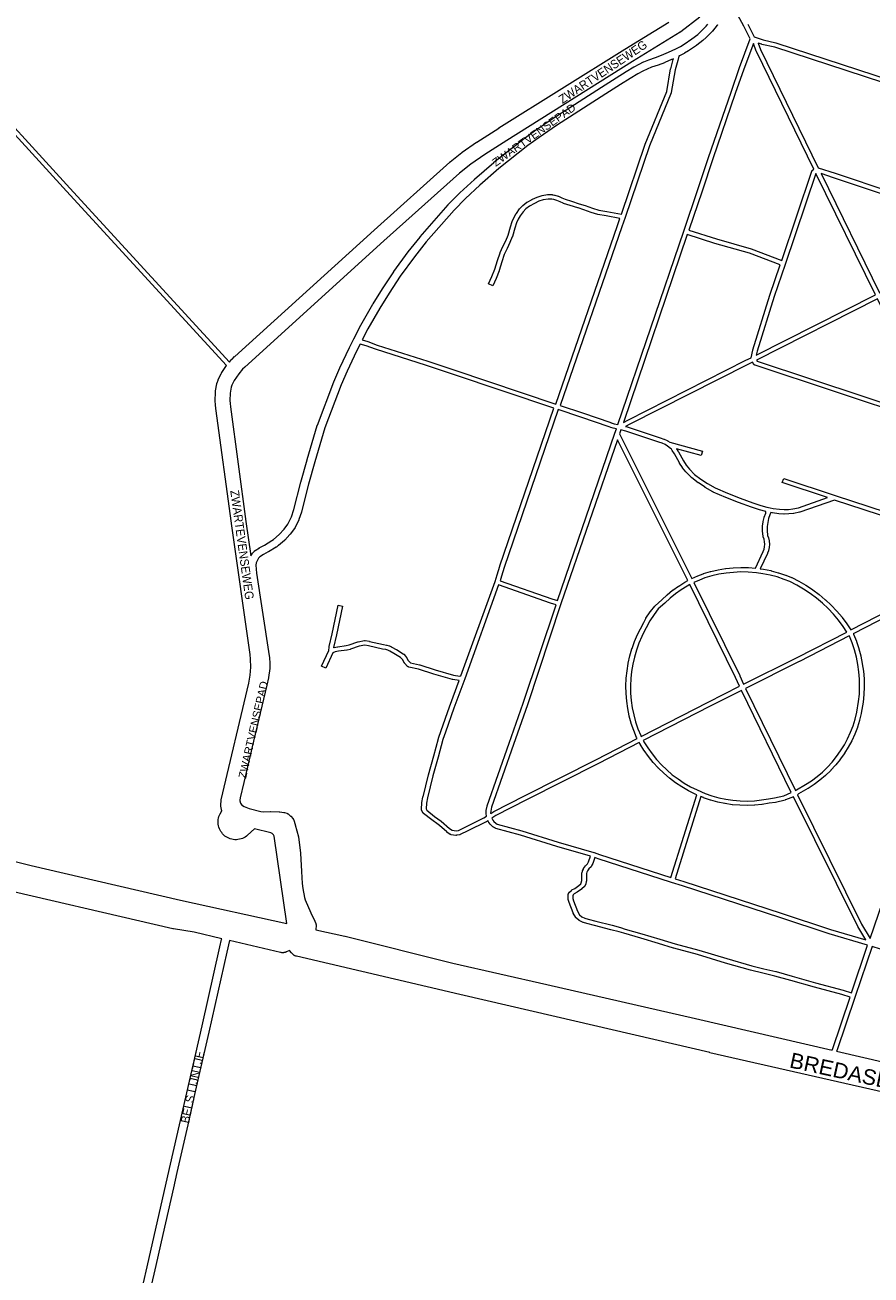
# Model space of a CAD drawing. Header units: metres. Extents: x 123819 to 142731, y 393440 to 405763.
# Tile 98 of 256: x 129557 to 130306, y 396626 to 397733. Entities that reach past the tile are written whole.
import ezdxf
from ezdxf.enums import TextEntityAlignment as Align

# ---------------------------------------------------------------- set-up
doc = ezdxf.new("R2010")
doc.units = ezdxf.units.M
doc.header["$MEASUREMENT"] = 0
for name, color, linetype, lineweight in [('gs-anno-wegen algemeen tekst', 7, 'Continuous', 0), ('gs-knt-fietspaden', 7, 'Continuous', 0), ('gs-knt-hoofdweg', 7, 'Continuous', 0), ('gs-knt-paden', 7, 'Continuous', 0), ('gs-knt-wegen algemeen', 7, 'Continuous', 0), ('gs-vlk-plantopografie wegen algemeen', 7, 'Continuous', 0)]:
    doc.layers.add(name, color=color, linetype=linetype, lineweight=lineweight)
doc.styles.add('Style-Arial', font='arial.ttf')

msp = doc.modelspace()

# ---------------------------------------------------------------- linework, layer by layer
at = {"layer": 'gs-knt-fietspaden', "color": 7, "linetype": 'Continuous', "flags": 128}
for points in [[(129756.8, 397262.8), (129757.9, 397264.5), (129757.9, 397264.6), (129758, 397264.7), (129758.1, 397264.9), (129758.2, 397265), (129758.3, 397265.1), (129760, 397266.9), (129760.2, 397267), (129760.3, 397267.2), (129760.4, 397267.3), (129760.5, 397267.4), (129760.7, 397267.5), (129764.4, 397269.9), (129764.5, 397270), (129764.6, 397270.1), (129764.7, 397270.1), (129768.9, 397272.2), (129775.3, 397276.2), (129776.8, 397277.3), (129781.8, 397281.6), (129786.2, 397286.2), (129789.7, 397290.8), (129792.8, 397297.2), (129795, 397303.6), (129801.2, 397327.9), (129801.2, 397328), (129806.6, 397347.8), (129806.6, 397347.9), (129815.7, 397378.2), (129815.7, 397378.3), (129815.8, 397378.5), (129830.3, 397416.6), (129830.3, 397416.7), (129835.6, 397429.1), (129835.7, 397429.2), (129844.1, 397447.1), (129844.2, 397447.2), (129848, 397454.7), (129854.2, 397466.8), (129854.3, 397466.9), (129865, 397485.5), (129865.1, 397485.7), (129873.5, 397499.1), (129873.5, 397499.1), (129883.4, 397514.2), (129883.5, 397514.4), (129896.1, 397531.7), (129896.1, 397531.8), (129896.2, 397531.8), (129906.7, 397544.9), (129906.8, 397545), (129931.5, 397573.5), (129931.6, 397573.6), (129931.7, 397573.7), (129941.8, 397584), (129941.9, 397584), (129942, 397584.1), (129954.8, 397595.9), (129954.9, 397596), (129971.9, 397610.9), (129972, 397611), (129997.7, 397631.3), (129997.9, 397631.4), (130008, 397638.8), (130008.1, 397638.9), (130023.6, 397649.5), (130023.7, 397649.6), (130067.4, 397677.6), (130067.4, 397677.6), (130080.3, 397685.9), (130080.4, 397685.9), (130089.2, 397691.3), (130089.2, 397691.3), (130096.1, 397695.4), (130096.2, 397695.4), (130100.7, 397697.9), (130100.8, 397698), (130100.8, 397698), (130104.7, 397699.9), (130104.8, 397700), (130104.9, 397700), (130109.2, 397701.7), (130109.3, 397701.7), (130109.4, 397701.8), (130115.3, 397703.7), (130120.6, 397705.8), (130126.7, 397708.4), (130133.2, 397711.5), (130137.3, 397713.6), (130140.6, 397715.6), (130147.5, 397720.2), (130152.6, 397724.2), (130155.4, 397726.7), (130160.2, 397731.6), (130161.5, 397733.2)], [(130170.1, 397732.6), (130170, 397732.5), (130169.9, 397732.4), (130169.8, 397732.3), (130165.6, 397727.1), (130165.5, 397727), (130165.4, 397726.9), (130165.3, 397726.8), (130160.3, 397721.7), (130160.3, 397721.7), (130160.2, 397721.6), (130157.2, 397718.9), (130157.1, 397718.8), (130157, 397718.8), (130151.7, 397714.6), (130151.6, 397714.5), (130151.5, 397714.4), (130144.4, 397709.7), (130144.3, 397709.7), (130144.3, 397709.6), (130140.8, 397707.5), (130140.7, 397707.5), (130140.6, 397707.4), (130136.4, 397705.2), (130136.3, 397705.2), (130136, 397705)], [(130131.2, 397702.7), (130129.7, 397702), (130129.5, 397701.9), (130123.4, 397699.3), (130123.2, 397699.2), (130117.7, 397697.1), (130117.7, 397697.1), (130117.6, 397697.1), (130111.7, 397695.1), (130107.7, 397693.5), (130104, 397691.8), (130099.6, 397689.3), (130092.8, 397685.3), (130084.1, 397679.9), (130071.2, 397671.7), (130027.6, 397643.7), (130012.1, 397633.1), (130002.1, 397625.8), (129976.5, 397605.5), (129959.5, 397590.7), (129946.8, 397579), (129936.8, 397568.8), (129912.2, 397540.5), (129901.7, 397527.5), (129889.2, 397510.3), (129879.4, 397495.3), (129871.1, 397482), (129860.5, 397463.5), (129855.5, 397453.9)], [(129853.6, 397450.2), (129850.4, 397444), (129842.1, 397426.2), (129836.8, 397414), (129822.4, 397376.1), (129813.4, 397345.9), (129808, 397326.2), (129801.8, 397301.7), (129801.7, 397301.6), (129801.7, 397301.4), (129799.4, 397294.8), (129799.4, 397294.6), (129799.3, 397294.5), (129799.2, 397294.4), (129795.9, 397287.4), (129795.8, 397287.3), (129795.7, 397287.2), (129795.7, 397287), (129795.6, 397286.9), (129795.5, 397286.8), (129791.7, 397281.8), (129791.6, 397281.7), (129791.5, 397281.6), (129791.4, 397281.5), (129786.8, 397276.6), (129786.7, 397276.5), (129786.6, 397276.4), (129786.5, 397276.3), (129781.2, 397271.9), (129781.2, 397271.8), (129781.1, 397271.8), (129779.4, 397270.5), (129779.2, 397270.4), (129779.1, 397270.3), (129772.5, 397266.2), (129772.3, 397266.1), (129772.2, 397266.1), (129768.1, 397264), (129764.9, 397261.8), (129763.7, 397260.5), (129762.3, 397258.3), (129761.5, 397256.4), (129761.1, 397254.3), (129761.8, 397247.4), (129772.6, 397178), (129772.6, 397177.9), (129773.3, 397172.3), (129773.3, 397172.2), (129773.4, 397172.1), (129773.6, 397168.1), (129773.6, 397168), (129773.6, 397167.9), (129773.6, 397163.4), (129773.6, 397163.2), (129773.6, 397163.1), (129773.6, 397162.9), (129772.5, 397154.9), (129772.4, 397154.8), (129772.4, 397154.7), (129771.1, 397148.3), (129771.1, 397148.2), (129759.3, 397098.8), (129750.7, 397062.2), (129750.7, 397062.2), (129747.4, 397048.6), (129747, 397046.5), (129747, 397045.8), (129747.6, 397043.9), (129748.8, 397042.1), (129749.3, 397041.6), (129751, 397040.8), (129755.4, 397039), (129765.8, 397036.3), (129765.8, 397036.3), (129765.8, 397036.3)], [(129765.8, 397036.3), (129768.2, 397036), (129773.8, 397036.3), (129774, 397036.4), (129774.1, 397036.4), (129782, 397036.1), (129782.2, 397036.1), (129782.3, 397036.1), (129782.5, 397036.1), (129786, 397035.6), (129786.2, 397035.6), (129786.3, 397035.5), (129786.4, 397035.5), (129786.6, 397035.5), (129788.8, 397034.8), (129788.9, 397034.7), (129789.1, 397034.7), (129789.2, 397034.6), (129789.4, 397034.5), (129789.5, 397034.4), (129789.7, 397034.3), (129789.8, 397034.3), (129789.9, 397034.2), (129791.7, 397032.7), (129791.8, 397032.6), (129791.9, 397032.5), (129792, 397032.4), (129792.1, 397032.3), (129792.2, 397032.2), (129794.2, 397029.8), (129794.4, 397029.7), (129794.4, 397029.5), (129794.5, 397029.4), (129794.6, 397029.2), (129794.7, 397029.1), (129794.8, 397028.9), (129794.8, 397028.8), (129794.9, 397028.6), (129796.1, 397024.8), (129796.2, 397024.7), (129796.2, 397024.6), (129798.9, 397014), (129798.9, 397013.9), (129798.9, 397013.7), (129798.9, 397013.6), (129800.8, 396999.9), (129800.9, 396999.7), (129800.9, 396999.6), (129801.7, 396983.3), (129802.4, 396972.8), (129802.9, 396968.3), (129804.2, 396960.4), (129804.9, 396958.3), (129810, 396946.8), (129813.4, 396939.4), (129813.5, 396939.3), (129814.3, 396937.3), (129814.4, 396937.1), (129814.4, 396937), (129814.5, 396936.8), (129814.5, 396936.7), (129814.5, 396936.5), (129814.6, 396936.4), (129814.6, 396936.2), (129814.6, 396936), (129814.6, 396935.9), (129814.6, 396935.7), (129814.4, 396931.7)], [(129641, 396528.3), (129685.6, 396724.4), (129685.6, 396724.4), (129713.6, 396846.7), (129729.3, 396916.7), (129729.3, 396916.7), (129730.8, 396923.2), (129730.8, 396923.2), (129731, 396923.8)], [(129737.9, 396922.2), (129735.6, 396912), (129724.9, 396864.6), (129719.6, 396841.1), (129719.6, 396841.1), (129712.5, 396810.3), (129707.6, 396788.7), (129700.9, 396759), (129700.9, 396759), (129691.3, 396717), (129688.2, 396703.4), (129681.1, 396672.2), (129678.9, 396662.1), (129678.9, 396662.1), (129672.6, 396634.5), (129668, 396614.2)]]:
    msp.add_lwpolyline(points, dxfattribs=at)
at = {"layer": 'gs-knt-hoofdweg', "color": 7, "linetype": 'Continuous', "flags": 128}
for points in [[(129412.1, 397023.8), (129503.1, 397003.3), (129503.2, 397003.3), (129562.3, 396988.7), (129620.6, 396975.1), (129694.6, 396958), (129788.8, 396937.3)], [(129731, 396923.8), (129706.6, 396929.6), (129688.3, 396932.5), (129688, 396932.5), (129687.8, 396932.6), (129517, 396972)], [(129814.4, 396931.7), (129840, 396926.1), (129840.3, 396926), (129935.8, 396902.2), (130018.9, 396883.4), (130019, 396883.3), (130150.6, 396853.2), (130150.7, 396853.2), (130271.7, 396825.2)], [(130337.6, 396783.4), (130163.4, 396822.9), (130163.3, 396823), (130027.1, 396854.8), (129942, 396874.3), (129942, 396874.3), (129797.3, 396908.3), (129796.9, 396908.4), (129796.6, 396908.5), (129796.2, 396908.6), (129795.8, 396908.8), (129795.5, 396909), (129795.1, 396909.1), (129794.8, 396909.3), (129794.5, 396909.6), (129794.2, 396909.8), (129793.9, 396910), (129793.6, 396910.3), (129793.3, 396910.6), (129793, 396910.9), (129792.8, 396911.2), (129791, 396913.5), (129788.5, 396912.2), (129788.2, 396912.1), (129787.8, 396911.9), (129787.5, 396911.8), (129787.1, 396911.7), (129786.8, 396911.6), (129786.4, 396911.5), (129786, 396911.5), (129785.7, 396911.4), (129785.3, 396911.4), (129784.9, 396911.4), (129784.6, 396911.4), (129784.2, 396911.4), (129783.8, 396911.5), (129783.5, 396911.5), (129783.1, 396911.6), (129737.9, 396922.2)], [(130275.6, 396824.3), (130546.7, 396761.5), (130685.6, 396729.5)]]:
    msp.add_lwpolyline(points, dxfattribs=at)
at = {"layer": 'gs-knt-paden', "color": 7, "linetype": 'Continuous', "flags": 128}
for points in [[(129735.4, 397431.1), (129596.8, 397582), (129596.8, 397582), (129407, 397790), (129400.3, 397797.3, -0.37539), (129400.3, 397797.3), (129403.3, 397800, -0.384674), (129403.3, 397800), (129409.9, 397792.7), (129410, 397792.7), (129599.7, 397584.7), (129737.9, 397434.2)], [(129855.5, 397453.9), (129860.3, 397452.4), (129860.4, 397452.4), (129860.4, 397452.4), (129868.6, 397449.3), (129913.5, 397434.9), (129936.6, 397427.4), (130026.9, 397397), (130081.6, 397555.1), (130083.7, 397561.4), (130071.5, 397563.5), (130071.4, 397563.5), (130064.2, 397564.9), (130064.1, 397564.9), (130064, 397564.9), (130058.2, 397566.6), (130058.2, 397566.6), (130058.1, 397566.6), (130051.6, 397569.1), (130046.6, 397570.6), (130046.5, 397570.6), (130039.7, 397572.7), (130039.6, 397572.7), (130033.7, 397574.7), (130033.6, 397574.7), (130033.5, 397574.8), (130030.7, 397576), (130027.7, 397577.3), (130025.1, 397578), (130023.5, 397578.3), (130020.1, 397578.5), (130015.7, 397577.7), (130011.8, 397576.5), (130007.9, 397574.7), (130003.7, 397572.3), (130000.4, 397569.8), (129998, 397567.2), (129995.3, 397563.5), (129993.6, 397560.6), (129992.1, 397557.3), (129990.6, 397552.8), (129988.5, 397545.4), (129988.5, 397545.3), (129988.5, 397545.2), (129988.4, 397545.1), (129986.2, 397540), (129986.2, 397539.9), (129983.7, 397534.7), (129981.3, 397529.5), (129979.1, 397523), (129976.9, 397515.3), (129976.9, 397515.2), (129976.8, 397515.2), (129976.8, 397515.1), (129974, 397508.2), (129974, 397508.2), (129974, 397508.1), (129971, 397501.8, -0.357409), (129971, 397501.8), (129967.4, 397503.5, -0.357407), (129967.4, 397503.5), (129970.3, 397509.8), (129973, 397516.5), (129975.2, 397524.1), (129975.3, 397524.2), (129977.5, 397530.9), (129977.5, 397531), (129977.6, 397531), (129977.6, 397531.1), (129980, 397536.4), (129980.1, 397536.5), (129982.6, 397541.6), (129984.7, 397546.6), (129986.7, 397553.9), (129986.7, 397554), (129986.8, 397554), (129988.3, 397558.6), (129988.4, 397558.7), (129988.4, 397558.8), (129990, 397562.3), (129990, 397562.4), (129990, 397562.5), (129990.1, 397562.5), (129991.9, 397565.6), (129992, 397565.7), (129992, 397565.8), (129994.8, 397569.7), (129994.8, 397569.7), (129994.9, 397569.8), (129994.9, 397569.9), (129997.6, 397572.7), (129997.7, 397572.8), (129997.7, 397572.8), (129997.8, 397572.9), (129997.8, 397572.9), (130001.4, 397575.6), (130001.5, 397575.7), (130001.5, 397575.7), (130001.6, 397575.8), (130006, 397578.2), (130006.1, 397578.3), (130006.2, 397578.3), (130010.3, 397580.2), (130010.3, 397580.2), (130010.4, 397580.2), (130010.5, 397580.3), (130014.7, 397581.6), (130014.7, 397581.6), (130014.8, 397581.6), (130014.9, 397581.6), (130019.6, 397582.5), (130019.7, 397582.5), (130019.8, 397582.5), (130019.8, 397582.5), (130019.9, 397582.5), (130020, 397582.5), (130023.9, 397582.4), (130023.9, 397582.3), (130024, 397582.3), (130024.1, 397582.3), (130024.2, 397582.3), (130025.9, 397582), (130026, 397582), (130026.1, 397581.9), (130028.9, 397581.1), (130029, 397581.1), (130029.1, 397581.1), (130029.2, 397581.1), (130032.3, 397579.7), (130032.3, 397579.7), (130035.1, 397578.5), (130040.9, 397576.5), (130047.7, 397574.4), (130052.8, 397572.9), (130052.8, 397572.9), (130052.9, 397572.9), (130059.4, 397570.4), (130065, 397568.8), (130072.2, 397567.4), (130085.1, 397565.2), (130106, 397627), (130106, 397627), (130106, 397627.1), (130125.3, 397673.8), (130128.6, 397693.7), (130128.6, 397693.8), (130128.6, 397693.8), (130128.7, 397693.9), (130131, 397702.1), (130131.2, 397702.7)], [(130271.7, 396825.2), (130271.8, 396825.6), (130271.8, 396825.7), (130271.9, 396825.8), (130287.5, 396872), (130280.3, 396874.3), (130255.9, 396880.8), (130255.9, 396880.8), (130235.2, 396886.9), (130220.9, 396890.8), (130210.3, 396893.3), (130210.2, 396893.3), (130199.5, 396896), (130199.5, 396896), (130177.2, 396902.3), (130177.2, 396902.3), (130152.5, 396909.7), (130131.4, 396915.5), (130131.3, 396915.5), (130117.8, 396919.7), (130102.1, 396924.3), (130087.1, 396928.6), (130087.1, 396928.6), (130083, 396930), (130075.7, 396931.8), (130061.3, 396935.4), (130061.3, 396935.4), (130054.4, 396937.3), (130054.3, 396937.3), (130051.3, 396938.3), (130051.2, 396938.3), (130051.1, 396938.3), (130048.2, 396939.6), (130048.1, 396939.6), (130048.1, 396939.6), (130048, 396939.7), (130047.9, 396939.7), (130047.8, 396939.8), (130047.8, 396939.8), (130047.7, 396939.9), (130045.2, 396942), (130045.1, 396942.1), (130045, 396942.1), (130045, 396942.2), (130044.9, 396942.3), (130044.8, 396942.3), (130044.8, 396942.4), (130044.7, 396942.5), (130042.4, 396946.3), (130042.4, 396946.4), (130042.4, 396946.5), (130042.3, 396946.6), (130042.3, 396946.6), (130038.8, 396956), (130038.8, 396956), (130038, 396958.6), (130037.9, 396958.6), (130037.9, 396958.7), (130037.9, 396958.8), (130037.9, 396958.9), (130037.9, 396959), (130037.9, 396959.1), (130037.9, 396959.1), (130037.8, 396961.1), (130037.8, 396961.2), (130037.8, 396961.2), (130037.8, 396961.3), (130038, 396962.8), (130038, 396962.9), (130038, 396963), (130038, 396963.1), (130038.1, 396963.2), (130038.1, 396963.3), (130038.1, 396963.4), (130038.2, 396963.4), (130038.2, 396963.5), (130038.2, 396963.6), (130038.3, 396963.7), (130039.1, 396965), (130039.2, 396965.1), (130039.2, 396965.2), (130039.3, 396965.2), (130039.4, 396965.3), (130039.4, 396965.4), (130040.7, 396966.6), (130040.7, 396966.7), (130040.8, 396966.8), (130040.9, 396966.8), (130041, 396966.9), (130041, 396966.9), (130041.1, 396967), (130043.7, 396968.4), (130047.4, 396970.8), (130049.1, 396972.5), (130049.5, 396973.4), (130049.9, 396975.2), (130049.9, 396978.8), (130049.9, 396978.8), (130049.9, 396978.9), (130050.1, 396981.8), (130050.1, 396981.9), (130050.1, 396982), (130050.2, 396982.1), (130050.2, 396982.2), (130050.6, 396983.7), (130050.6, 396983.8), (130050.6, 396983.8), (130050.6, 396983.9), (130051.3, 396985.5), (130051.3, 396985.6), (130051.4, 396985.7), (130051.4, 396985.8), (130051.5, 396985.9), (130051.5, 396985.9), (130053.1, 396988.2), (130053.2, 396988.3), (130053.3, 396988.4), (130053.3, 396988.5), (130053.4, 396988.5), (130055, 396990.1), (130055.3, 396990.6), (130055.8, 396991.9), (130057.5, 396996.8), (130027.7, 397005.4), (130027.7, 397005.4), (129995.6, 397015.4), (129973.8, 397021.5), (129973.7, 397021.5), (129973.6, 397021.5), (129973.6, 397021.5), (129973.5, 397021.6), (129973.4, 397021.6), (129971.6, 397022.6), (129971.5, 397022.6), (129971.4, 397022.7), (129971.4, 397022.7), (129971.3, 397022.8), (129971.2, 397022.9), (129969, 397024.8), (129969, 397024.9), (129968.9, 397024.9), (129968.9, 397025), (129968.8, 397025.1), (129968.8, 397025.1), (129967.9, 397026.3), (129967.8, 397026.4), (129967.8, 397026.4), (129967.7, 397026.5), (129967.7, 397026.6), (129966.8, 397028.4), (129965.4, 397027.4), (129965.3, 397027.4), (129965.2, 397027.3), (129965.1, 397027.3), (129948.9, 397019.3), (129948.9, 397019.3), (129942.1, 397016), (129942, 397015.9), (129941.9, 397015.9), (129941.8, 397015.9), (129941.7, 397015.9), (129941.6, 397015.8), (129941.6, 397015.8), (129939.1, 397015.4), (129939, 397015.3), (129938.9, 397015.3), (129938.8, 397015.3), (129938.7, 397015.3), (129938.6, 397015.3), (129938.5, 397015.3), (129938.5, 397015.3), (129934.3, 397015.9), (129934.2, 397015.9), (129934.1, 397015.9), (129934, 397015.9), (129933.9, 397015.9), (129933.8, 397016), (129933.7, 397016), (129933.6, 397016.1), (129933.5, 397016.1), (129933.5, 397016.1), (129933.4, 397016.2), (129930.5, 397018.2), (129930.4, 397018.2), (129930.3, 397018.3), (129930.3, 397018.3), (129923.9, 397023.9), (129922.7, 397025), (129917.1, 397028.9), (129917.1, 397028.9), (129909.8, 397034.6), (129909.7, 397034.7), (129909.6, 397034.8), (129909.6, 397034.8), (129909.5, 397034.9), (129909.4, 397035), (129909.4, 397035), (129909.3, 397035.1), (129909.3, 397035.2), (129909.2, 397035.3), (129909.2, 397035.3), (129908.2, 397037.4), (129908.2, 397037.5), (129908.1, 397037.6), (129908.1, 397037.7), (129908.1, 397037.8), (129908.1, 397037.8), (129908, 397037.9), (129908, 397038), (129908, 397038.1), (129908, 397038.2), (129908, 397038.3), (129908, 397038.4), (129908.3, 397044.1), (129908.3, 397044.1), (129908.3, 397044.2), (129908.3, 397044.3), (129909.2, 397049.2), (129909.2, 397049.3), (129909.3, 397049.4), (129914.1, 397069), (129914.1, 397069), (129918.9, 397085.7), (129923, 397101.1), (129923, 397101.2), (129923.1, 397101.3), (129925.5, 397108), (129932.8, 397129.1), (129932.8, 397129.2), (129941.3, 397152.3), (129935.7, 397153.1), (129935.6, 397153.1), (129935.5, 397153.2), (129935.4, 397153.2), (129918.9, 397158.1), (129918.9, 397158.1), (129905.3, 397162.3), (129896.6, 397164.3), (129896.5, 397164.3), (129896.5, 397164.4), (129896.4, 397164.4), (129896.3, 397164.4), (129896.2, 397164.5), (129896.1, 397164.5), (129896, 397164.5), (129895.9, 397164.6), (129895.9, 397164.7), (129895.8, 397164.7), (129895.7, 397164.8), (129895.7, 397164.8), (129895.6, 397164.9), (129893.2, 397167.5), (129893.2, 397167.6), (129893.1, 397167.6), (129893.1, 397167.7), (129893, 397167.8), (129891, 397170.9), (129889.5, 397172.7), (129883.6, 397176.4), (129879.8, 397178.4), (129878, 397179.1), (129876.3, 397179.7), (129873.5, 397180.1), (129873.4, 397180.1), (129873.3, 397180.2), (129861.1, 397183.1), (129857.9, 397183.7), (129852.9, 397182.8), (129845.1, 397180), (129845, 397180), (129844.9, 397179.9), (129844.9, 397179.9), (129842, 397179.3), (129841.9, 397179.3), (129841.8, 397179.3), (129834.5, 397178.4), (129831.6, 397177.6), (129829.4, 397176.9), (129823.1, 397163.4, -0.357369), (129823.1, 397163.4), (129819.5, 397165.1, -0.357364), (129819.5, 397165.1), (129826, 397179), (129826.1, 397182), (129826.1, 397182), (129826.1, 397182.1), (129826.1, 397182.2), (129826.1, 397182.3), (129826.1, 397182.4), (129828.7, 397193.7), (129834.2, 397219.1, -0.385215), (129834.2, 397219.1), (129838.1, 397218.3, -0.369582), (129838.1, 397218.3), (129832.6, 397192.8), (129832.6, 397192.8), (129830.1, 397181.7), (129830.1, 397181.3), (129830.4, 397181.5), (129830.5, 397181.5), (129830.5, 397181.5), (129833.7, 397182.3), (129833.7, 397182.3), (129833.8, 397182.3), (129833.9, 397182.3), (129841.2, 397183.3), (129843.9, 397183.8), (129851.7, 397186.6), (129851.8, 397186.6), (129851.9, 397186.7), (129852, 397186.7), (129857.5, 397187.7), (129857.6, 397187.8), (129857.7, 397187.8), (129857.8, 397187.8), (129857.8, 397187.8), (129857.9, 397187.8), (129858, 397187.8), (129858.1, 397187.8), (129858.2, 397187.8), (129861.9, 397187.1), (129861.9, 397187.1), (129862, 397187), (129874.2, 397184.1), (129877.1, 397183.6), (129877.2, 397183.6), (129877.3, 397183.6), (129877.3, 397183.6), (129877.4, 397183.6), (129879.3, 397182.9), (129879.4, 397182.9), (129879.5, 397182.9), (129881.4, 397182.1), (129881.5, 397182), (129881.6, 397182), (129885.5, 397179.9), (129885.6, 397179.9), (129885.7, 397179.8), (129891.8, 397175.9), (129891.9, 397175.9), (129892, 397175.8), (129892.1, 397175.8), (129892.1, 397175.7), (129892.2, 397175.6), (129892.3, 397175.6), (129894.1, 397173.5), (129894.2, 397173.4), (129894.2, 397173.4), (129894.3, 397173.3), (129894.3, 397173.2), (129896.3, 397170.1), (129898.1, 397168.1), (129906.3, 397166.2), (129906.3, 397166.2), (129906.3, 397166.2), (129906.4, 397166.2), (129906.4, 397166.2), (129920.1, 397161.9), (129936.4, 397157.1), (129941.8, 397156.2), (129942.8, 397156.4), (129973.1, 397240.1), (129975, 397246), (129977.4, 397253.7), (129977.4, 397253.8), (130025.1, 397393.4), (129935.3, 397423.6), (129912.3, 397431.1), (129867.3, 397445.5), (129867.3, 397445.5), (129867.2, 397445.6), (129859.1, 397448.6), (129853.6, 397450.2)], [(130090, 397376.9), (130119.3, 397367.2), (130119.4, 397367.2), (130122.6, 397366), (130122.7, 397366), (130122.8, 397366), (130125.5, 397364.8), (130125.6, 397364.7), (130125.7, 397364.7), (130125.8, 397364.7), (130125.8, 397364.6), (130127.8, 397363.3), (130156.8, 397355.3, -0.356917), (130156.8, 397355.3), (130155.8, 397351.4, -0.384558), (130155.8, 397351.4), (130133.9, 397357.5), (130135.4, 397355), (130135.5, 397354.9), (130135.5, 397354.9), (130139.9, 397346.9), (130142.4, 397343.1), (130145.2, 397339.5), (130149.8, 397334.8), (130155.4, 397330.7), (130161.3, 397326.8), (130168.1, 397322.9), (130179, 397318.1), (130190.2, 397313.7), (130201.5, 397309.6), (130208.5, 397307.3), (130213.9, 397305.8), (130216.7, 397305.3), (130219.3, 397304.7), (130224.9, 397304), (130229.1, 397303.7), (130233, 397303.8), (130236.9, 397304.2), (130241.8, 397305.3), (130267.5, 397314.2), (130227.5, 397327.5, -0.327589), (130227.5, 397327.5), (130228.8, 397331.3, -0.344935), (130228.8, 397331.3), (130274.4, 397316.1), (130393.6, 397277.1)]]:
    msp.add_lwpolyline(points, format="xyb", dxfattribs=at)
for points in [[(130136, 397705), (130134.9, 397701.1), (130134.9, 397701), (130132.6, 397692.9), (130129.2, 397672.9), (130129.2, 397672.8), (130129.2, 397672.7), (130129.1, 397672.6), (130129.1, 397672.5), (130129.1, 397672.4), (130109.8, 397625.6), (130088.3, 397562.3), (130088.3, 397562.3), (130085.4, 397553.8), (130085.4, 397553.8), (130030.7, 397395.7), (130050.5, 397389.2), (130050.5, 397389.2), (130075.6, 397380.6), (130075.7, 397380.5), (130076.9, 397380), (130078.6, 397379.6), (130081.9, 397378.9), (130140.3, 397550.2), (130152.7, 397586.9), (130162.3, 397615.4), (130182.1, 397673.2), (130189.7, 397694.9), (130189.7, 397694.9), (130199, 397720.2), (130193.5, 397731.5), (130186.5, 397744.5)], [(130197.1, 397733.3), (130202.7, 397722), (130210.5, 397719.3), (130221.8, 397716.8), (130221.8, 397716.8), (130221.9, 397716.8), (130541.8, 397612.2)], [(130200, 397534.4), (130227, 397524), (130253.7, 397603.2), (130253.8, 397603.3), (130253.8, 397603.4), (130253.9, 397603.4), (130253.9, 397603.5), (130253.9, 397603.6), (130254, 397603.7), (130254.1, 397603.8), (130254.1, 397603.8), (130254.2, 397603.9), (130254.2, 397604), (130254.3, 397604), (130254.4, 397604.1), (130255.4, 397604.9), (130204.6, 397709.2), (130204.5, 397709.3), (130204.5, 397709.4), (130201.9, 397716.3), (130193.4, 397693.5), (130185.9, 397671.9), (130166.1, 397614.1), (130156.5, 397585.6), (130144.7, 397550.9), (130169.1, 397543.2), (130199.8, 397534.5), (130199.9, 397534.5), (130199.9, 397534.4), (130199.9, 397534.4), (130200, 397534.4)], [(130206.1, 397716.6), (130208.2, 397710.9), (130259.3, 397606), (130274.3, 397601.3), (130274.3, 397601.3), (130372.9, 397568.3)], [(130539.6, 397608.7), (130220.8, 397712.9), (130209.5, 397715.4), (130209.4, 397715.5), (130209.4, 397715.5), (130209.3, 397715.5), (130206.1, 397716.6)], [(130257.3, 397601.1), (130230.1, 397520.7), (130220.4, 397492.1), (130205.3, 397443.9), (130204.5, 397440.2), (130310, 397493.7), (130257.3, 397601.1)], [(130261.8, 397601), (130313.7, 397495.4), (130327.2, 397501.5), (130367.1, 397522.2), (130367.2, 397522.2), (130376.4, 397526.8), (130419.2, 397548.7), (130418.6, 397549), (130405, 397553.8), (130371.6, 397564.5), (130371.6, 397564.5), (130273, 397597.4), (130261.8, 397601)], [(130090.6, 397382.9), (130195.3, 397435.8), (130195.3, 397435.8), (130199.9, 397437.9), (130201.4, 397444.8), (130201.4, 397444.9), (130201.4, 397445), (130216.6, 397493.3), (130216.6, 397493.3), (130225.7, 397520.2), (130198.6, 397530.7), (130167.9, 397539.3), (130167.9, 397539.3), (130143.4, 397547), (130086.8, 397380.8), (130090.6, 397382.9), (130090.6, 397382.9), (130090.6, 397382.9)], [(130364.2, 397383.8), (130363.1, 397386), (130363, 397386.1), (130363, 397386.1), (130362, 397388.6), (130339, 397434.9), (130338.9, 397434.9), (130311.8, 397490.1), (130204.7, 397435.8), (130205.2, 397435), (130346.9, 397388.1), (130361.7, 397383.6), (130363.7, 397383.5), (130364.2, 397383.8)], [(130345.7, 397384.3), (130203.4, 397431.4), (130203.3, 397431.5), (130203.2, 397431.5), (130203.1, 397431.5), (130203, 397431.6), (130202.9, 397431.6), (130202.9, 397431.7), (130202.8, 397431.7), (130202.7, 397431.8), (130202.6, 397431.8), (130202.6, 397431.9), (130202.5, 397432), (130202.4, 397432), (130202.4, 397432.1), (130201, 397434), (130197.1, 397432.2), (130092.5, 397379.3), (130088.6, 397377.2), (130090, 397376.9), (130090, 397376.9), (130090, 397376.9)], [(130023.5, 397224.5), (130028.4, 397223.2), (130079.3, 397371.2), (130080.6, 397375.1), (130077.8, 397375.7), (130077.7, 397375.7), (130077.6, 397375.7), (130075.8, 397376.2), (130075.7, 397376.2), (130075.6, 397376.2), (130075.6, 397376.3), (130074.3, 397376.8), (130049.2, 397385.4), (130028.9, 397392.1), (129981.2, 397252.5), (129978.8, 397244.8), (129978.8, 397244.7), (129977.5, 397240.7), (130023.5, 397224.5), (130023.5, 397224.5), (130023.5, 397224.5)], [(130083.4, 397370.7), (130147.5, 397242.6), (130152.6, 397245), (130152.7, 397245), (130152.7, 397245.1), (130157.5, 397246.9), (130157.6, 397246.9), (130157.6, 397247), (130164, 397248.8), (130164.1, 397248.8), (130164.1, 397248.9), (130170.6, 397250.3), (130170.6, 397250.4), (130170.7, 397250.4), (130177.3, 397251.4), (130177.3, 397251.5), (130177.4, 397251.5), (130184, 397252.1), (130184, 397252.2), (130184.1, 397252.2), (130190.7, 397252.4), (130190.8, 397252.4), (130190.8, 397252.4), (130197.5, 397252.3), (130197.5, 397252.3), (130197.6, 397252.3), (130203.8, 397251.8), (130210.7, 397266.5), (130211.4, 397268.5), (130211.9, 397270.7), (130212.1, 397273), (130211.9, 397275.2), (130211.4, 397277.4), (130210.7, 397279.5), (130210.6, 397279.6), (130210.6, 397279.7), (130210.6, 397279.7), (130210.6, 397279.8), (130210.6, 397279.9), (130210, 397284.9), (130210, 397285), (130210, 397285), (130210, 397285.1), (130210.1, 397288.9), (130210.1, 397289), (130210.1, 397289), (130210.1, 397289.1), (130210.6, 397292.8), (130210.6, 397292.9), (130210.6, 397293), (130210.6, 397293.1), (130211.5, 397296.7), (130211.5, 397296.8), (130211.5, 397296.9), (130211.6, 397296.9), (130212.8, 397300.5), (130212.8, 397300.6), (130212.9, 397300.6), (130212.9, 397301.9), (130212.9, 397301.9), (130207.4, 397303.5), (130207.3, 397303.5), (130200.2, 397305.8), (130200.2, 397305.8), (130188.8, 397309.9), (130188.7, 397309.9), (130177.5, 397314.4), (130177.4, 397314.4), (130166.3, 397319.2), (130166.3, 397319.3), (130166.2, 397319.3), (130166.1, 397319.3), (130159.2, 397323.3), (130159.2, 397323.4), (130159.1, 397323.4), (130153.2, 397327.3), (130153.1, 397327.4), (130153.1, 397327.4), (130147.3, 397331.7), (130147.3, 397331.7), (130147.2, 397331.8), (130147.1, 397331.8), (130147.1, 397331.9), (130142.3, 397336.8), (130142.2, 397336.9), (130142.2, 397336.9), (130142.1, 397337), (130139.2, 397340.7), (130139.2, 397340.7), (130139.1, 397340.8), (130136.5, 397344.7), (130136.5, 397344.8), (130136.5, 397344.9), (130132, 397352.9), (130130, 397356), (130129.4, 397357), (130128.6, 397357.7), (130125.8, 397359.8), (130123.8, 397361.2), (130121.2, 397362.3), (130118.1, 397363.4), (130088.8, 397373), (130084.6, 397374.2), (130083.4, 397370.7)], [(130098.4, 397102), (130095.9, 397108.1), (130095.9, 397108.1), (130095.9, 397108.2), (130093.8, 397114.4), (130093.8, 397114.5), (130093.7, 397114.5), (130092, 397120.9), (130092, 397121), (130092, 397121), (130090.7, 397127.5), (130090.7, 397127.5), (130090.7, 397127.6), (130089.7, 397134.1), (130089.7, 397134.2), (130089.7, 397134.2), (130089.2, 397140.8), (130089.2, 397140.9), (130089.2, 397140.9), (130089, 397147.5), (130089, 397147.6), (130089, 397147.6), (130089.3, 397154.2), (130089.3, 397154.3), (130089.3, 397154.3), (130090, 397160.9), (130090, 397161), (130090, 397161), (130091.1, 397167.5), (130091.1, 397167.6), (130091.1, 397167.6), (130092.5, 397174.1), (130092.6, 397174.1), (130092.6, 397174.2), (130094.4, 397180.5), (130094.4, 397180.6), (130094.5, 397180.6), (130096.7, 397186.8), (130096.7, 397186.9), (130096.7, 397186.9), (130099.3, 397193), (130099.3, 397193), (130099.4, 397193.1), (130101.8, 397198), (130101.9, 397198.1), (130104.9, 397203.6), (130106.6, 397207.1), (130106.6, 397207.2), (130106.6, 397207.3), (130106.7, 397207.3), (130106.7, 397207.4), (130110.6, 397213.2), (130110.7, 397213.3), (130110.7, 397213.4), (130114.7, 397218.3), (130114.8, 397218.4), (130114.8, 397218.4), (130114.9, 397218.5), (130114.9, 397218.5), (130120.8, 397223.9), (130125.5, 397228.1), (130125.5, 397228.2), (130125.5, 397228.2), (130130.4, 397232.2), (130130.5, 397232.2), (130130.5, 397232.3), (130135.7, 397235.9), (130135.7, 397236), (130135.8, 397236), (130141.1, 397239.3), (130141.2, 397239.3), (130141.2, 397239.4), (130143.9, 397240.8), (130081.5, 397365.4), (130031.5, 397220.1), (130001.9, 397130.9), (130001.9, 397130.9), (129989.4, 397095.6), (129970, 397040.3), (129969.3, 397036.7), (129969.2, 397034.9), (129969.3, 397034.7), (129971.9, 397036.3), (129972, 397036.3), (129972, 397036.3), (129999.1, 397050.3), (129999.1, 397050.3), (130063, 397082.5), (130098.9, 397101), (130098.4, 397102), (130098.4, 397102), (130098.4, 397102)], [(130392.4, 397273.2), (130273.7, 397312.1), (130243, 397301.5), (130242.9, 397301.5), (130242.8, 397301.5), (130242.8, 397301.4), (130242.8, 397301.4), (130242.8, 397301.4)], [(130242.8, 397301.4), (130237.7, 397300.3), (130237.6, 397300.3), (130237.5, 397300.3), (130237.5, 397300.2), (130233.4, 397299.8), (130233.3, 397299.8), (130233.2, 397299.8), (130229.1, 397299.7), (130229, 397299.7), (130228.9, 397299.7), (130224.5, 397300), (130224.5, 397300), (130224.4, 397300), (130218.7, 397300.7), (130218.7, 397300.8), (130218.6, 397300.8), (130217.5, 397301), (130216.6, 397299.1), (130215.4, 397295.7), (130214.6, 397292.2), (130214.1, 397288.7), (130214.1, 397285.2), (130214.5, 397280.6), (130215.2, 397278.7), (130215.2, 397278.6), (130215.2, 397278.5), (130215.8, 397276), (130215.9, 397275.9), (130215.9, 397275.9), (130215.9, 397275.8), (130215.9, 397275.7), (130216.1, 397273.1), (130216.1, 397273.1), (130216.1, 397273), (130216.1, 397272.9), (130216.1, 397272.8), (130215.9, 397270.3), (130215.9, 397270.2), (130215.9, 397270.1), (130215.9, 397270), (130215.9, 397270), (130215.3, 397267.5), (130215.3, 397267.4), (130215.3, 397267.3), (130215.3, 397267.3), (130215.2, 397267.2), (130214.4, 397265), (130214.4, 397265), (130214.3, 397264.9), (130208, 397251.3), (130210.9, 397250.9), (130210.9, 397250.9), (130211, 397250.9), (130217.5, 397249.6), (130217.6, 397249.6), (130217.6, 397249.5), (130224, 397247.8), (130224.1, 397247.8), (130224.2, 397247.8), (130230.5, 397245.7), (130230.5, 397245.7), (130230.6, 397245.7), (130235.8, 397243.6), (130235.9, 397243.6), (130235.9, 397243.6), (130236, 397243.6), (130242.2, 397240.3), (130242.3, 397240.3), (130242.3, 397240.3), (130248.4, 397236.7), (130248.5, 397236.7), (130248.5, 397236.7), (130254.4, 397232.8), (130254.4, 397232.7), (130254.5, 397232.7), (130260.1, 397228.5), (130260.2, 397228.5), (130260.2, 397228.4), (130265.6, 397223.9), (130265.7, 397223.8), (130265.7, 397223.8), (130270.8, 397219), (130270.9, 397218.9), (130270.9, 397218.9), (130275.7, 397213.8), (130275.8, 397213.7), (130275.8, 397213.7), (130280.4, 397208.3), (130280.4, 397208.3), (130280.4, 397208.2), (130284.7, 397202.6), (130284.7, 397202.5), (130284.7, 397202.5), (130288.2, 397197.1), (130394.2, 397251.6)], [(130204.8, 397247.7), (130197.3, 397248.3), (130197.3, 397248.3), (130197.3, 397248.3), (130190.8, 397248.4), (130184.3, 397248.1), (130177.8, 397247.5), (130171.4, 397246.4), (130165.1, 397245), (130158.9, 397243.1), (130154.2, 397241.3), (130149.3, 397239), (130189.8, 397156.7), (130189.8, 397156.6), (130193.3, 397149), (130240.8, 397172.7), (130284.6, 397195.2), (130281.4, 397200.2), (130277.3, 397205.8), (130272.8, 397211), (130268, 397216.1), (130263, 397220.8), (130257.7, 397225.3), (130252.1, 397229.5), (130246.3, 397233.3), (130240.4, 397236.8), (130234.2, 397239.9), (130229.1, 397241.9), (130223, 397244), (130216.7, 397245.6), (130210.3, 397246.9), (130204.8, 397247.7)], [(130396.1, 397248), (130290.4, 397193.7), (130290.4, 397193.6), (130290.5, 397193.6), (130290.5, 397193.5), (130290.6, 397193.4), (130293.1, 397187.1), (130293.1, 397187.1), (130293.1, 397187), (130295.2, 397180.7), (130295.2, 397180.6), (130295.3, 397180.5), (130297, 397174.1), (130297, 397174), (130297, 397173.9), (130298.3, 397167.4), (130298.4, 397167.3), (130298.4, 397167.2), (130299.3, 397160.6), (130299.3, 397160.5), (130299.3, 397160.5), (130299.9, 397153.8), (130299.9, 397153.7), (130299.9, 397153.7), (130300, 397146.9), (130300, 397146.9), (130300, 397146.8), (130299.8, 397140.1), (130299.8, 397140.1), (130299.8, 397140), (130299.1, 397133.3), (130299.1, 397133.2), (130299.1, 397133.2), (130297.4, 397123.5), (130297.4, 397123.4), (130297.4, 397123.3), (130295.9, 397117.2), (130295.9, 397117.1), (130295.9, 397117.1), (130294, 397111), (130294, 397111), (130294, 397110.9), (130291.7, 397105), (130291.7, 397104.9), (130291.7, 397104.9), (130289, 397099.1), (130289, 397099), (130289, 397099), (130286, 397093.4), (130286, 397093.3), (130285.9, 397093.3), (130282.6, 397087.9), (130282.6, 397087.9), (130282.5, 397087.8), (130278.9, 397082.6), (130278.8, 397082.6), (130278.8, 397082.5), (130274.8, 397077.6), (130274.8, 397077.6), (130274.7, 397077.5), (130270.5, 397072.9), (130270.4, 397072.8), (130270.4, 397072.8), (130265.8, 397068.4), (130265.8, 397068.3), (130265.7, 397068.3), (130260.9, 397064.2), (130260.8, 397064.2), (130260.8, 397064.1), (130255.7, 397060.4), (130255.6, 397060.3), (130255.6, 397060.3), (130250.3, 397056.8), (130250.2, 397056.8), (130242, 397052), (130240.9, 397051.3), (130297.8, 396936.6), (130305.2, 396924.1), (130412, 397235.1)], [(130189.7, 397147.2), (130186.2, 397154.9), (130145.7, 397237.2), (130143.2, 397235.9), (130137.9, 397232.6), (130132.9, 397229), (130128.1, 397225.1), (130123.6, 397220.9), (130123.5, 397220.9), (130117.7, 397215.7), (130113.9, 397210.9), (130110.1, 397205.3), (130108.5, 397201.8), (130108.5, 397201.7), (130108.4, 397201.7), (130105.4, 397196.2), (130103, 397191.3), (130100.4, 397185.4), (130098.3, 397179.3), (130096.5, 397173.1), (130095, 397166.8), (130094, 397160.4), (130093.3, 397154), (130093.1, 397147.5), (130093.2, 397141.1), (130093.7, 397134.6), (130094.6, 397128.2), (130095.9, 397121.9), (130097.6, 397115.7), (130099.7, 397109.5), (130102.1, 397103.6), (130102.5, 397102.8), (130161.8, 397133.3), (130161.9, 397133.3), (130189.7, 397147.2)], [(129965.2, 397034.7), (129965.2, 397034.8), (129965.2, 397034.9), (129965.2, 397035), (129965.3, 397037), (129965.3, 397037.1), (129965.3, 397037.1), (129965.3, 397037.2), (129965.3, 397037.3), (129966.1, 397041.2), (129966.1, 397041.3), (129966.2, 397041.4), (129966.2, 397041.5), (129985.6, 397097), (129998.1, 397132.2), (130027.1, 397219.4), (130022.3, 397220.7), (130022.3, 397220.7), (130022.2, 397220.7), (129976.2, 397236.9), (129946.2, 397153.9), (129946.2, 397153.9), (129936.6, 397127.8), (129929.3, 397106.7), (129929.3, 397106.7), (129926.9, 397100), (129922.8, 397084.6), (129922.8, 397084.6), (129918, 397068), (129913.2, 397048.5), (129912.3, 397043.7), (129912.1, 397038.7), (129912.6, 397037.5), (129919.5, 397032.1), (129925.4, 397028), (129925.4, 397028), (129925.5, 397027.9), (129925.5, 397027.9), (129932.8, 397021.4), (129935.2, 397019.8), (129938.6, 397019.4), (129940.6, 397019.7), (129947.2, 397022.9), (129963.2, 397030.8), (129965.4, 397032.4), (129965.2, 397034.7)], [(130242.6, 397169.1), (130195, 397145.3), (130239.1, 397054.9), (130239.9, 397055.4), (130240, 397055.5), (130248.1, 397060.2), (130253.3, 397063.6), (130258.3, 397067.3), (130263.1, 397071.3), (130267.5, 397075.6), (130271.7, 397080.2), (130275.6, 397085), (130279.2, 397090.1), (130282.5, 397095.4), (130285.4, 397100.8), (130288, 397106.5), (130290.2, 397112.3), (130292, 397118.2), (130293.5, 397124.2), (130295.1, 397133.8), (130295.8, 397140.3), (130296, 397146.9), (130295.9, 397153.5), (130295.3, 397160.1), (130294.4, 397166.6), (130293.1, 397173.1), (130291.4, 397179.4), (130289.3, 397185.7), (130286.9, 397191.7), (130286.8, 397191.8), (130242.7, 397169.1), (130242.6, 397169.1), (130242.6, 397169.1), (130242.6, 397169.1)], [(130235.5, 397053.1), (130191.4, 397143.5), (130163.7, 397129.7), (130104.4, 397099.3), (130105, 397098.2), (130108.4, 397092.8), (130112.2, 397087.5), (130116.2, 397082.5), (130120.6, 397077.7), (130125.2, 397073.2), (130130.1, 397069), (130135.3, 397065.2), (130140.7, 397061.6), (130146.3, 397058.3), (130152, 397055.5), (130159.2, 397052.4), (130165.2, 397050.3), (130171.3, 397048.6), (130177.5, 397047.3), (130183.8, 397046.4), (130190.1, 397045.9), (130196.4, 397045.7), (130202.8, 397046), (130209.1, 397046.6), (130215.4, 397047.6), (130215.4, 397047.6), (130220.7, 397048.4), (130229, 397050.4), (130235.5, 397053.1)], [(130065.5, 396998.4), (130128.7, 396978.1), (130151.7, 397051.2), (130150.4, 397051.8), (130150.4, 397051.8), (130150.3, 397051.8), (130144.4, 397054.8), (130144.4, 397054.8), (130144.3, 397054.8), (130138.6, 397058.1), (130138.6, 397058.2), (130138.5, 397058.2), (130133, 397061.8), (130133, 397061.9), (130132.9, 397061.9), (130127.7, 397065.9), (130127.6, 397065.9), (130127.6, 397065.9), (130122.6, 397070.2), (130122.5, 397070.3), (130122.5, 397070.3), (130117.8, 397074.9), (130117.7, 397074.9), (130117.7, 397075), (130113.2, 397079.8), (130113.2, 397079.9), (130113.1, 397079.9), (130109, 397085), (130109, 397085.1), (130108.9, 397085.1), (130105.1, 397090.5), (130105.1, 397090.5), (130105, 397090.6), (130101.5, 397096.1), (130101.5, 397096.2), (130101.5, 397096.3), (130100.8, 397097.4), (130064.8, 397078.9), (130064.8, 397078.9), (130000.9, 397046.7), (129973.9, 397032.8), (129970.2, 397030.6), (129971.2, 397028.6), (129971.9, 397027.7), (129973.7, 397026), (129975.1, 397025.3), (129996.7, 397019.2), (129996.8, 397019.2), (130028.9, 397009.2), (130060.7, 397000.1), (130060.7, 397000.1), (130060.8, 397000.1), (130065.5, 396998.4), (130065.5, 396998.4), (130065.5, 396998.4)], [(130301.4, 396922.7), (130294.3, 396934.6), (130294.3, 396934.6), (130294.3, 396934.7), (130237.3, 397049.5), (130230.3, 397046.6), (130230.3, 397046.6), (130230.2, 397046.6), (130230.1, 397046.5), (130230, 397046.5), (130221.5, 397044.5), (130221.5, 397044.5), (130221.4, 397044.5), (130216, 397043.7), (130209.6, 397042.6), (130209.6, 397042.6), (130209.5, 397042.6), (130203.1, 397042), (130203, 397042), (130203, 397042), (130196.5, 397041.7), (130196.5, 397041.7), (130196.4, 397041.7), (130189.9, 397041.9), (130189.9, 397041.9), (130189.8, 397041.9), (130183.4, 397042.4), (130183.3, 397042.4), (130183.2, 397042.4), (130176.9, 397043.4), (130176.8, 397043.4), (130176.7, 397043.4), (130170.4, 397044.7), (130170.4, 397044.7), (130170.3, 397044.8), (130164.1, 397046.5), (130164, 397046.5), (130163.9, 397046.5), (130157.8, 397048.6), (130157.8, 397048.7), (130157.7, 397048.7), (130155.5, 397049.6), (130132.6, 396976.9), (130140.3, 396974.6), (130140.3, 396974.6), (130226.6, 396946.5), (130226.6, 396946.5), (130270.2, 396931.9), (130301.4, 396922.7)], [(130129.4, 396973.6), (130064.3, 396994.6), (130064.3, 396994.6), (130061.4, 396995.6), (130059.6, 396990.5), (130059.6, 396990.4), (130059.6, 396990.4), (130058.9, 396989), (130058.9, 396988.9), (130058.5, 396988), (130058.4, 396987.9), (130058.4, 396987.9), (130058.3, 396987.8), (130058.3, 396987.7), (130058.2, 396987.6), (130058.2, 396987.6), (130058.1, 396987.5), (130058.1, 396987.4), (130056.3, 396985.8), (130054.9, 396983.8), (130054.4, 396982.6), (130054.1, 396981.4), (130054, 396978.7), (130054, 396975), (130054, 396974.9), (130054, 396974.8), (130053.9, 396974.7), (130053.9, 396974.6), (130053.9, 396974.6), (130053.4, 396972.3), (130053.4, 396972.2), (130053.4, 396972.1), (130053.3, 396972), (130053.3, 396971.9), (130053.3, 396971.8), (130053.2, 396971.7), (130052.5, 396970.4), (130052.5, 396970.3), (130052.4, 396970.2), (130052.3, 396970.1), (130052.3, 396970), (130052.2, 396970), (130052.2, 396969.9), (130050.1, 396967.9), (130050.1, 396967.8), (130050, 396967.7), (130049.9, 396967.7), (130049.9, 396967.6), (130049.8, 396967.6), (130045.9, 396965), (130045.8, 396965), (130045.8, 396965), (130043.3, 396963.6), (130042.4, 396962.7), (130041.9, 396961.9), (130041.9, 396961), (130041.9, 396959.5), (130042.6, 396957.3), (130046, 396948.2), (130048, 396944.9), (130050.1, 396943.1), (130052.6, 396942.1), (130055.5, 396941.1), (130062.3, 396939.3), (130076.7, 396935.7), (130076.7, 396935.7), (130084.1, 396933.8), (130084.2, 396933.8), (130084.2, 396933.8), (130088.3, 396932.4), (130103.2, 396928.1), (130103.2, 396928.1), (130119, 396923.5), (130119, 396923.5), (130132.5, 396919.4), (130153.6, 396913.6), (130153.7, 396913.6), (130178.3, 396906.2), (130200.6, 396899.9), (130211.2, 396897.2), (130221.9, 396894.7), (130222, 396894.7), (130236.3, 396890.7), (130236.3, 396890.7), (130257, 396884.7), (130281.4, 396878.2), (130281.5, 396878.2), (130288.8, 396875.8), (130303.1, 396918), (130269, 396928), (130268.9, 396928.1), (130225.3, 396942.7), (130139.1, 396970.7), (130129.4, 396973.6), (130129.4, 396973.6), (130129.4, 396973.6)], [(130642.4, 396809.6), (130640.9, 396810.3), (130616.9, 396816.9), (130616.9, 396816.9), (130616.8, 396816.9), (130571.8, 396831.8), (130571.8, 396831.8), (130543.4, 396841.3), (130474.3, 396863.2), (130474.3, 396863.2), (130463.9, 396866.7), (130449.3, 396871.4), (130449.3, 396871.4), (130426.6, 396878.8), (130395, 396889.1), (130389.4, 396890.8), (130378.8, 396893.7), (130378.8, 396893.7), (130378.7, 396893.7), (130344, 396905.1), (130307, 396916.8), (130292, 396872.7), (130275.7, 396824.6), (130275.6, 396824.3)]]:
    msp.add_lwpolyline(points, dxfattribs=at)
at = {"layer": 'gs-knt-wegen algemeen', "color": 7, "linetype": 'Continuous', "flags": 128}
for points in [[(129737.9, 397434.2), (129739.8, 397436.5), (129740, 397436.7), (129740.2, 397436.9), (129742.4, 397439), (129742.6, 397439.2), (129866, 397551), (129866, 397551), (129933, 397611.2), (129933.1, 397611.3), (129933.3, 397611.5), (129943.7, 397619.7), (129943.9, 397619.8), (129944.1, 397619.9), (129956.7, 397628.7), (129956.9, 397628.8), (129976.4, 397641.3), (129976.5, 397641.4), (130088.1, 397711.1), (130088.1, 397711.2), (130127, 397735.2)], [(130154.5, 397739.5), (130137.7, 397726.5), (130137.7, 397726.5), (130137.5, 397726.3), (130137.4, 397726.3), (130137.2, 397726.1), (130137.1, 397726.1), (130094.9, 397700.1), (129983.4, 397630.4), (129964, 397617.9), (129951.6, 397609.3), (129941.5, 397601.4), (129874.7, 397541.4), (129751.4, 397429.6), (129749.5, 397427.8), (129746.2, 397423.9), (129742.1, 397418), (129740, 397413.7), (129739.4, 397411.9), (129738.4, 397406.8), (129738.3, 397400.1), (129738.4, 397397.4), (129738.7, 397394.7), (129752.5, 397293.2), (129756.8, 397262.8)], [(129788.8, 396937.3), (129777.4, 397014.5), (129776.9, 397015.8), (129776.8, 397015.9), (129775.7, 397016.9), (129774.6, 397017.5), (129760.2, 397021.2), (129754, 397015.5), (129754, 397015.5), (129752.9, 397014.6), (129751.8, 397013.8), (129750.6, 397013.2), (129749.4, 397012.6), (129748.1, 397012.1), (129746.7, 397011.8), (129745.4, 397011.6), (129744, 397011.4), (129742.7, 397011.4), (129741.3, 397011.6), (129740, 397011.8), (129738.6, 397012.2), (129737.4, 397012.7), (129736.1, 397013.3), (129735, 397013.9), (129733.8, 397014.7), (129732.8, 397015.6), (129731.8, 397016.6), (129731, 397017.7), (129730.2, 397018.8), (129729.5, 397020), (129729, 397021.2), (129728.5, 397022.5), (129728.2, 397023.8), (129727.9, 397025.2), (129727.8, 397026.5), (129727.9, 397027.9), (129728, 397029.3), (129728.2, 397030.6), (129728.6, 397031.9), (129729.1, 397033.2), (129729.7, 397034.4), (129731.1, 397037), (129731, 397037.3), (129730.9, 397037.6), (129730.8, 397037.8), (129730.8, 397038.1), (129730.3, 397041), (129730.2, 397041.3), (129730.2, 397041.6), (129730.2, 397041.9), (129730.2, 397042.2), (129730.2, 397042.5), (129730.2, 397042.8), (129730.5, 397045.7), (129730.5, 397046), (129730.6, 397046.3), (129730.6, 397046.6), (129754.9, 397149.9), (129756.2, 397157), (129756.7, 397164.1), (129756.5, 397171.2), (129756.1, 397175.3), (129739.6, 397291.4), (129739.6, 397291.5), (129725.8, 397393), (129725.8, 397393.2), (129725.5, 397396.3), (129725.4, 397396.5), (129725.4, 397396.7), (129725.3, 397399.7), (129725.3, 397400), (129725.4, 397407.5), (129725.4, 397407.8), (129725.4, 397408.1), (129725.4, 397408.4), (129725.5, 397408.8), (129726.7, 397414.9), (129726.8, 397415.2), (129726.8, 397415.5), (129726.9, 397415.7), (129727.8, 397418.3), (129727.9, 397418.6), (129728, 397418.8), (129728.1, 397419.1), (129730.6, 397424.2), (129730.8, 397424.4), (129730.9, 397424.7), (129731, 397424.9), (129731.1, 397425.1), (129735.4, 397431.1)]]:
    msp.add_lwpolyline(points, dxfattribs=at)
at = {"layer": 'gs-vlk-plantopografie wegen algemeen', "color": 7, "linetype": 'Continuous', "flags": 128}
msp.add_lwpolyline([(129641, 396528.3), (129685.6, 396724.4), (129685.6, 396724.4), (129713.6, 396846.7), (129729.3, 396916.7), (129729.3, 396916.7), (129730.8, 396923.2), (129730.8, 396923.2), (129731, 396923.8)], dxfattribs=at)

# ---------------------------------------------------------------- texts
at = {"layer": 'gs-anno-wegen algemeen tekst', "color": 7, "style": 'Style-Arial', "width": 0.909091}
for s, rotation, p in [('ZWARTVENSEWEG', 33.7489, (130068.6, 397691.1)), ('ZWARTEVENSEWEG', 277.9142, (129749.1, 397272.4)), ('BELS LIJNTJE', 77.7211, (129705.2, 396792.6))]:
    msp.add_text(s, height=7.7, rotation=rotation, dxfattribs=at).set_placement(p, align=Align.MIDDLE_CENTER)
at = {"layer": 'gs-anno-wegen algemeen tekst', "color": 7, "linetype": 'Continuous', "style": 'Style-Arial'}
for rotation, p in [(35.456, (130007.5, 397635.3)), (77.1134, (129758.9, 397108.7))]:
    msp.add_text('ZWARTVENSEPAD', height=7, rotation=rotation, dxfattribs=at).set_placement(p, align=Align.MIDDLE_CENTER)
at = {"layer": 'gs-anno-wegen algemeen tekst', "color": 7, "style": 'Style-Arial'}
msp.add_text('BREDASEWEG', height=13.6, rotation=347.7496, dxfattribs=at).set_placement((130301.1, 396802.2), align=Align.MIDDLE_CENTER)

doc.saveas('drawing.dxf')
